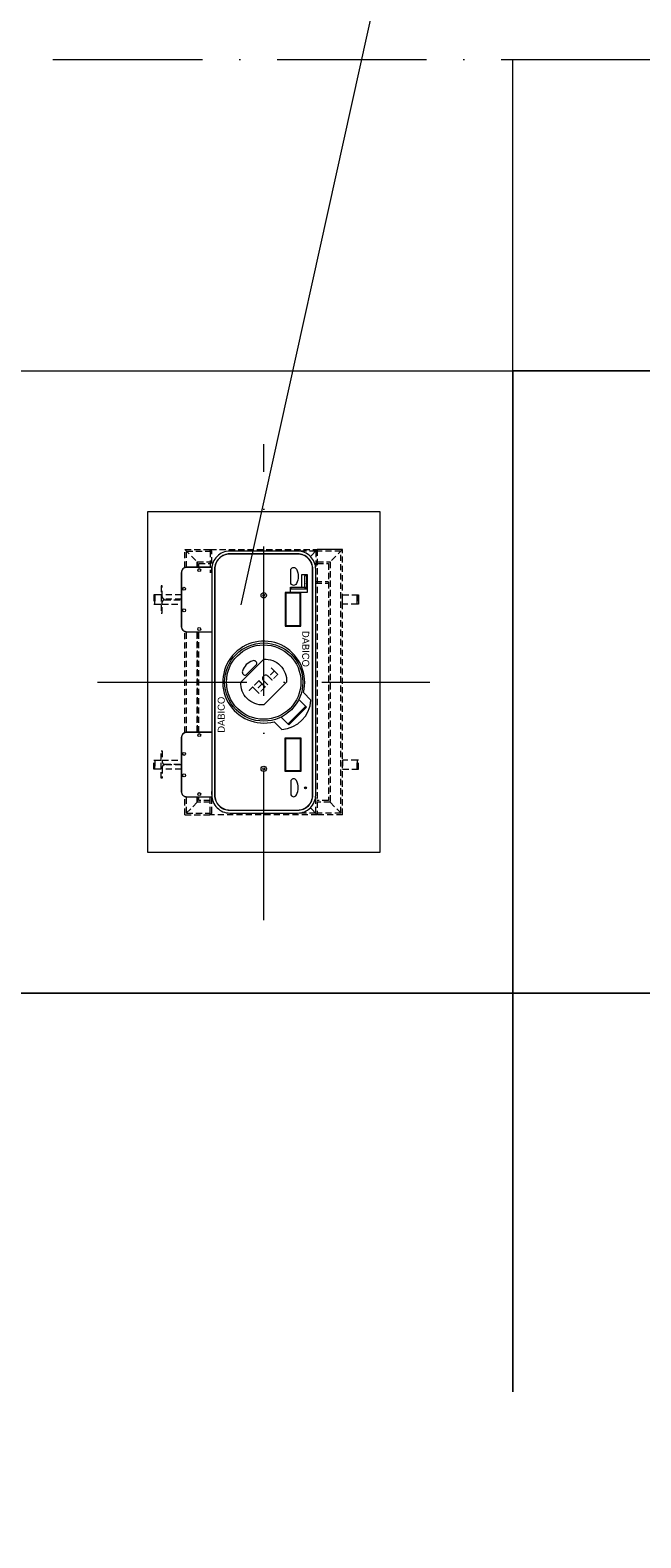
# Model space of a CAD drawing. Header units: millimetres. Extents: x -13331 to 209855, y -117294 to 47640.
# Tile 3 of 34: x 28230 to 33135, y -117294 to -105183. Entities that reach past the tile are written whole.
import ezdxf

# ---------------------------------------------------------------- set-up
doc = ezdxf.new("R2010")
doc.units = ezdxf.units.MM
doc.linetypes.add('ACAD_ISO10W100', pattern=[18, 12, -3, 0, -3])
doc.linetypes.add('HIDDEN', pattern=[0.375, 0.25, -0.125])
doc.layers.add('Bemaßung', color=7, linetype='Continuous', lineweight=9)
doc.layers.add('Beschriftung', color=7, linetype='Continuous', lineweight=9)
doc.dimstyles.new('DIN', dxfattribs={"dimtxt": 2.5, "dimasz": 2.5, "dimexe": 1.25, "dimexo": 0.625, "dimtad": 1, "dimtih": 1, "dimdec": 4, "dimdsep": 46, "dimlunit": 6, "dimtxsty": 'Standard', "dimcen": 2.5, "dimadec": 0, "dimazin": 0, "dimtfac": 1, "dimtdec": 4, "dimtmove": 0, "dimatfit": 3, "dimfxl": 0, "dimtvp": 1, "dimtolj": 1, "dimtzin": 0, "dimarcsym": 0})

# ---------------------------------------------------------------- blocks, each defined once
blk = doc.blocks.new('_Oblique')
at = {"color": 0, "linetype": 'ByBlock', "lineweight": -2}
blk.add_line((-0.5, -0.5), (0.5, 0.5), dxfattribs=at)
blk = doc.blocks.new('*D108')
at = {"layer": 'Bemaßung', "color": 0, "lineweight": -2, "transparency": 16777216}
for p, q in [((14172, -82273), (1592, -82273)), ((2592, -82273), (2592, -110419)), ((14172, -110419), (1592, -110419))]:
    blk.add_line(p, q, dxfattribs=at)
at = {"layer": 'DEFPOINTS', "color": 0, "transparency": 16777216}
for p in [(29172, -82273), (2592, -110419), (29172, -110419)]:
    blk.add_point(p, dxfattribs=at)
at = {"layer": 'Bemaßung', "color": 0, "lineweight": -2, "transparency": 16777216, "xscale": 1000, "yscale": 1000, "zscale": 1000}
for p, rotation in [((2592, -82273), 90), ((2592, -110419), 270)]:
    blk.add_blockref('_Oblique', p, dxfattribs=dict(at, rotation=rotation))
at = {"layer": 'Bemaßung', "color": 0, "transparency": 16777216, "insert": (502, -96346), "char_height": 1000, "attachment_point": 5, "rotation": 90}
blk.add_mtext('\\A1;X', dxfattribs=at)

msp = doc.modelspace()

# ---------------------------------------------------------------- hatches: boundary and pattern name
at = {"lineweight": 0}
h = msp.add_hatch(color=1, dxfattribs=at)
h.dxf.hatch_style = 1
edge = h.paths.add_edge_path()
edge.add_arc((30441.3114, -111268.42247), 7.5, 90, 450)

# ---------------------------------------------------------------- linework, layer by layer
at = {"linetype": 'ACAD_ISO10W100', "lineweight": 18, "ltscale": 100}
for p, q in [((8612.70714, -105419.42247), (51375.18358, -105419.42247)), ((30106.41906, -112330.99924), (30106.41906, -108507.84569)), ((28771.70087, -110419.42247), (31441.13726, -110419.42247))]:
    msp.add_line(p, q, dxfattribs=at)
at = {"linetype": 'HIDDEN', "lineweight": 0, "ltscale": 200}
for p, q in [((29473.11906, -109354.12247), (29676.11906, -109354.12247)), ((29486.11906, -109497.15947), (29486.11906, -109367.12247)), ((29486.11906, -109367.12247), (29676.11906, -109367.12247)), ((29676.11906, -109367.12247), (29676.11906, -109540.92247)), ((29689.11906, -109540.92247), (29689.11906, -109367.12247)), ((30523.71906, -109367.12247), (30378.71906, -109367.12247)), ((30523.71906, -109367.12247), (30523.71906, -109512.12247)), ((30726.71906, -109367.12247), (30536.71906, -109367.12247)), ((30726.71906, -111471.72247), (30726.71906, -109367.12247)), ((30523.71906, -109611.92247), (30626.91906, -109611.92247)), ((30523.71906, -109624.92247), (30626.91906, -109624.92247)), ((29486.11906, -110823.15947), (29486.11906, -110015.68546)), ((29689.11906, -111471.72247), (29689.11906, -111297.92247)), ((29486.11906, -111471.72247), (29486.11906, -111341.68546)), ((29676.11906, -111471.72247), (29676.11906, -111341.72247)), ((30523.71906, -111471.72247), (30523.71906, -111326.72247)), ((29473.11906, -111484.72247), (29676.11906, -111484.72247)), ((29486.11906, -111471.72247), (29676.11906, -111471.72247)), ((30523.71906, -111471.72247), (30378.71906, -111471.72247)), ((30726.71906, -111471.72247), (30536.71906, -111471.72247)), ((30739.71906, -111484.72247), (30536.71906, -111484.72247))]:
    msp.add_line(p, q, dxfattribs=at)
at = {"lineweight": 0}
for p, q in [((29676.11906, -109354.12247), (29689.11906, -109367.12247)), ((30536.71906, -109354.12247), (30481.24955, -109409.59198)), ((30739.71906, -109354.12247), (30536.71906, -109354.12247)), ((30450.10124, -110621.68329), (30387.63048, -110559.21253)), ((30443.03017, -110614.61222), (30301.60882, -110756.03358)), ((30450.10124, -110621.68329), (30308.67989, -110763.10465)), ((30308.67989, -110763.10465), (30246.20912, -110700.63388)), ((29676.11906, -111484.72247), (29689.11906, -111471.72247)), ((30536.71906, -111484.72247), (30481.24955, -111429.25295))]:
    msp.add_line(p, q, dxfattribs=at)
for points in [[(31041.21906, -111786.22247), (31041.21906, -109052.62247), (29171.61906, -109052.62247), (29171.61906, -111786.22247)], [(30456.3114, -109700.92247), (30321.3114, -109700.92247), (30321.3114, -109657.92247), (30413.3114, -109657.92247), (30413.3114, -109555.92247), (30456.3114, -109555.92247)], [(30452.68527, -109660.71752), (30452.68527, -109564.83285), (30434.41898, -109564.83285), (30434.41898, -109660.71752)], [(30278.3114, -109700.92247), (30278.3114, -109970.92247), (30404.3114, -109970.92247), (30404.3114, -109700.92247)], [(30283.3114, -109705.92247), (30283.3114, -109965.92247), (30399.3114, -109965.92247), (30399.3114, -109705.92247)], [(30325.38358, -109660.71752), (30325.38358, -109670.84028), (30452.68527, -109670.84028), (30452.68527, -109660.71752)], [(30857.91906, -109793.42247), (30857.91906, -109719.42247), (30867.91906, -109719.42247), (30867.91906, -109793.42247)], [(30278.3114, -111137.92247), (30278.3114, -110867.92247), (30404.3114, -110867.92247), (30404.3114, -111137.92247)], [(30283.3114, -111132.92247), (30283.3114, -110872.92247), (30399.3114, -110872.92247), (30399.3114, -111132.92247)]]:
    msp.add_lwpolyline(points, close=True, dxfattribs=at)
at = {"linetype": 'HIDDEN', "lineweight": 0, "ltscale": 200}
for points in [[(29473.11906, -109499.69869), (29473.11906, -109354.12247), (29572.91906, -109453.92247), (29572.91906, -109497.12247)], [(29676.11906, -109367.12247), (29676.11906, -109354.12247), (30536.71906, -109354.12247), (30536.71906, -111484.72247), (29676.11906, -111484.72247), (29676.11906, -111471.72247)], [(29572.91906, -109497.12247), (29572.91906, -109453.92247), (29676.11906, -109453.92247)], [(29585.91906, -109497.12247), (29585.91906, -109466.92247), (29676.11906, -109466.92247)], [(30536.71906, -109453.92247), (30639.91906, -109453.92247), (30639.91906, -111384.92247), (30536.71906, -111384.92247)], [(30536.71906, -109466.92247), (30626.91906, -109466.92247), (30626.91906, -111371.92247), (30536.71906, -111371.92247)], [(29282.91906, -109719.42247), (29232.91906, -109719.42247), (29232.91906, -109793.42247), (29282.91906, -109793.42247)], [(29444.11906, -109719.42247), (29291.41906, -109719.42247)], [(29291.41906, -109793.42247), (29444.11906, -109793.42247)], [(29473.11906, -110825.69869), (29473.11906, -110013.14625)], [(29572.91906, -110823.12247), (29572.91906, -110015.72247)], [(29572.91906, -110015.72247), (29572.91906, -110823.12247)], [(29585.91906, -110823.12247), (29585.91906, -110015.72247)], [(29282.91906, -111119.42247), (29232.91906, -111119.42247), (29232.91906, -111045.42247), (29282.91906, -111045.42247)], [(29291.41906, -111045.42247), (29444.11906, -111045.42247)], [(29444.11906, -111119.42247), (29291.41906, -111119.42247)], [(29572.91906, -111341.72247), (29572.91906, -111384.92247), (29473.11906, -111484.72247), (29473.11906, -111339.14625)], [(29676.11906, -111384.92247), (29572.91906, -111384.92247), (29572.91906, -111341.72247)], [(29676.11906, -111371.92247), (29585.91906, -111371.92247), (29585.91906, -111341.72247)]]:
    msp.add_lwpolyline(points, dxfattribs=at)
for points in [[(30739.71906, -111484.72247), (30739.71906, -109354.12247), (30639.91906, -109453.92247), (30639.91906, -111384.92247)], [(29232.91906, -109793.42247), (29232.91906, -109719.42247), (29222.91906, -109719.42247), (29222.91906, -109793.42247)], [(30739.71906, -109793.42247), (30739.71906, -109719.42247), (30857.91906, -109719.42247), (30857.91906, -109793.42247)], [(29232.91906, -111045.42247), (29232.91906, -111119.42247), (29222.91906, -111119.42247), (29222.91906, -111045.42247)], [(30739.71906, -111045.42247), (30739.71906, -111119.42247), (30857.91906, -111119.42247), (30857.91906, -111045.42247)], [(30857.91906, -111045.42247), (30857.91906, -111119.42247), (30867.91906, -111119.42247), (30867.91906, -111045.42247)]]:
    msp.add_lwpolyline(points, close=True, dxfattribs=at)
at = {"lineweight": 0}
for points in [[(29834.11906, -111471.72247), (30106.41906, -111471.72247), (30378.71906, -111471.72247, 0.4142135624), (30523.71906, -111326.72247), (30523.71906, -109512.12247, 0.4142135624), (30378.71906, -109367.12247), (30106.41906, -109367.12247), (29834.11906, -109367.12247, 0.4142135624), (29689.11906, -109512.12247), (29689.11906, -111326.72247, 0.4142135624)], [(30501.3114, -111326.72247), (30501.3114, -109512.12247, 0.4142135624), (30378.71906, -109389.53013), (29834.11906, -109389.53013, 0.4142135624), (29711.52673, -109512.12247), (29711.52673, -111326.72247, 0.4142135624), (29834.11906, -111449.3148), (30378.71906, -111449.3148, 0.4142135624)], [(30378.71906, -111447.3148, 0.4142135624), (30499.3114, -111326.72247), (30499.3114, -109512.12247, 0.4142135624), (30378.71906, -109391.53013), (29834.11906, -109391.53013, 0.4142135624), (29713.52673, -109512.12247), (29713.52673, -111326.72247, 0.4142135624), (29834.11906, -111447.3148)], [(30325.3114, -109512.42247, -0.6744186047), (30368.3114, -109512.42247, -0.2586206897), (30368.3114, -109628.42247, -0.6744186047), (30325.3114, -109628.42247)], [(30106.41906, -110603.27023, -0.4461538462), (29922.5713, -110419.42247), (30106.41906, -110235.5747, -0.4461538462), (30290.26683, -110419.42247)], [(30048.43631, -110279.41532, 0.6744186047), (30018.03071, -110249.00973, 0.2586206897), (29936.00633, -110331.03412, 0.6744186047), (29966.41192, -110361.43971)], [(30325.3114, -111326.42247, 0.6744186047), (30368.3114, -111326.42247, 0.2586206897), (30368.3114, -111210.42247, 0.6744186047), (30325.3114, -111210.42247)]]:
    msp.add_lwpolyline(points, format="xyb", close=True, dxfattribs=at)
for points in [[(29689.11906, -109497.12247), (29487.91906, -109497.12247, 0.4142135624), (29444.11906, -109540.92247), (29444.11906, -109971.92247, 0.4142135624), (29487.91906, -110015.72247), (29689.11906, -110015.72247)], [(29689.11906, -109498.12247), (29487.91906, -109498.12247, 0.4142135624), (29445.11906, -109540.92247), (29445.11906, -109971.92247, 0.4142135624), (29487.91906, -110014.72247), (29689.11906, -110014.72247)], [(30485.99304, -110564.05122), (30424.70356, -110502.86287, 3.6863946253), (30189.36597, -110737.83593), (30250.88426, -110799.35422, 0.3821702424), (30485.89586, -110563.9542)], [(29689.11906, -110823.12247), (29487.91906, -110823.12247, 0.4142135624), (29444.11906, -110866.92247), (29444.11906, -111297.92247, 0.4142135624), (29487.91906, -111341.72247), (29689.11906, -111341.72247)], [(29689.11906, -110824.12247), (29487.91906, -110824.12247, 0.4142135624), (29445.11906, -110866.92247), (29445.11906, -111297.92247, 0.4142135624), (29487.91906, -111340.72247), (29689.11906, -111340.72247)]]:
    msp.add_lwpolyline(points, format="xyb", dxfattribs=at)
at = {"linetype": 'HIDDEN', "lineweight": 0, "ltscale": 200}
for points in [[(29444.11906, -109753.42247), (29309.41906, -109753.42247, -0.4142135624), (29291.41906, -109735.42247), (29291.41906, -109646.42247), (29282.91906, -109646.42247), (29282.91906, -109866.42247), (29291.41906, -109866.42247), (29291.41906, -109777.42247, -0.4142135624), (29309.41906, -109759.42247), (29444.11906, -109759.42247)], [(29444.11906, -111085.42247), (29309.41906, -111085.42247, 0.4142135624), (29291.41906, -111103.42247), (29291.41906, -111192.42247), (29282.91906, -111192.42247), (29282.91906, -110972.42247), (29291.41906, -110972.42247), (29291.41906, -111061.42247, 0.4142135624), (29309.41906, -111079.42247), (29444.11906, -111079.42247)]]:
    msp.add_lwpolyline(points, format="xyb", dxfattribs=at)
at = {"lineweight": 0}
for centre, radius in [((29588.51906, -109519.62247), 12), ((29466.61906, -109670.12247), 12), ((30106.41906, -109722.42247), 21.5), ((30106.41906, -109722.42247), 7.5), ((29466.61906, -109842.72247), 12), ((29588.51906, -109993.22247), 12), ((30106.41906, -110419.42247), 314.04), ((30106.41906, -110419.42247), 299.04), ((29588.51906, -110845.62247), 12), ((29466.61906, -110996.12247), 12), ((29466.61906, -111168.72247), 12), ((30106.41906, -111116.42247), 21.5), ((30106.41906, -111116.42247), 7.5), ((30441.3114, -111268.42247), 7.5), ((29588.51906, -111319.22247), 12)]:
    msp.add_circle(centre, radius, dxfattribs=at)
at = {"layer": 'Beschriftung'}
msp.add_line((29925.74334, -109798.5866), (32895.2236, -96346.05328), dxfattribs=at)
for points in [[(36106.41906, -105419.42247), (36106.41906, -107919.42247), (32106.41906, -107919.42247), (32106.41906, -105419.42247)], [(35209.15001, -112919.42247), (32106.41906, -112919.42247), (32106.41906, -107919.42247), (36106.41906, -107919.42247), (36106.41906, -112214.07449)], [(28106.41906, -117293.70844), (28106.41906, -112919.42247), (32106.41906, -112919.42247), (32106.41906, -116121.60447)], [(32106.41906, -116121.60447), (32106.41906, -112919.42247), (35209.15001, -112919.42247)]]:
    msp.add_lwpolyline(points, dxfattribs=at)
msp.add_lwpolyline([(28106.41906, -107919.42247), (32106.41906, -107919.42247), (32106.41906, -112919.42247), (28106.41906, -112919.42247)], close=True, dxfattribs=at)

# ---------------------------------------------------------------- texts
at = {"color": 1, "lineweight": 0}
for s, heights, insert, char_height, attachment_point, rotation in [('{\\Fisoct3|c0;\\C256;DABICO}', [18.13183], (30443.55213, -109612.77518), 13.7720543, 5, 90), ('{\\C256;DABICO}', [0], (30471.69863, -110008.39067), 56.4209169, 1, 270), ('{\\C256;FUEL}', [0], (30106.41906, -110419.42247), 80, 5, 225), ('{\\C256;DABICO}', [0], (29736.92625, -110826.214), 56.4209169, 1, 90)]:
    msp.add_mtext_dynamic_manual_height_columns(s, width=156.4645159, gutter_width=12.5, heights=heights, dxfattribs=dict(at, insert=insert, char_height=char_height, attachment_point=attachment_point, rotation=rotation))

# ---------------------------------------------------------------- dimensions: what is measured, and where the dimension line sits
at = {"layer": 'Bemaßung'}
dim = msp.add_linear_dim(base=(2591.55699, -110419.42247), p1=(29171.61906, -82272.6841), p2=(29171.61906, -110419.42247), angle=90, text='X', dimstyle='DIN', override={"dimscale": 100, "dimtxt": 10, "dimasz": 10, "dimexe": 10, "dimexo": 150, "dimgap": 4, "dimblk1": 'Oblique', "dimblk2": 'Oblique', "dimsah": 1, "dimtmove": 2}, dxfattribs=at)
dim.commit()
dim.dimension.update_dxf_attribs({"geometry": '*D108', "text_midpoint": (502.06314, -96346.05328), "dimtype": 160})

doc.saveas('drawing.dxf')
